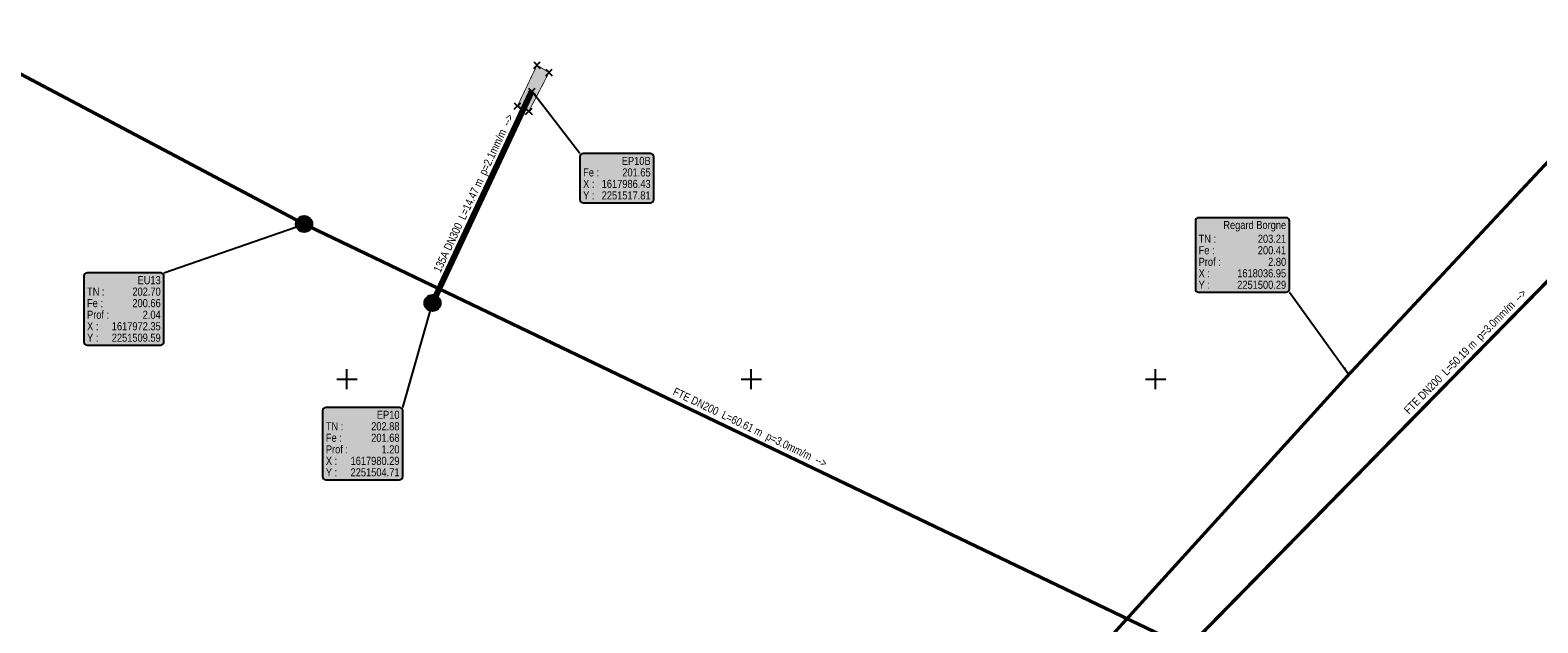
# Model space of a CAD drawing. Header units: metres. Extents: x 1617503 to 1618128, y 2251256 to 2251736.
# Tile 22 of 25: x 1617955 to 1618049, y 2251485 to 2251522. Entities that reach past the tile are written whole.
import ezdxf

# ---------------------------------------------------------------- set-up
doc = ezdxf.new("R2010")
doc.units = ezdxf.units.M
doc.header["$LTSCALE"] = 2
doc.header["$PDMODE"] = 3
doc.header["$PDSIZE"] = 0.2
doc.linetypes.add('CACHE', pattern=[0.375, 0.25, -0.125])
doc.layers.get('0').update_dxf_attribs({"linetype": 'CONTINUOUS'})
for name, color, linetype in [('ASS_EU_REC_GRA_SYM', 42, 'CONTINUOUS'), ('BATI', 251, 'CONTINUOUS'), ('Cadre_Croix', 7, 'CONTINUOUS'), ('EP 3_Canalisations', 3, 'CONTINUOUS'), ('EP 3_Canalisations_Habillage', 3, 'CONTINUOUS'), ('EP 3_Regards', 3, 'CONTINUOUS'), ('EP 3_Regards_Habillage', 3, 'CONTINUOUS'), ('EU 1_Canalisations', 42, 'CONTINUOUS'), ('EU 1_Canalisations_Habillage', 42, 'CONTINUOUS'), ('EU 1_Regards', 42, 'CONTINUOUS'), ('EU 1_Regards_Habillage', 42, 'CONTINUOUS'), ('EU 2_Canalisations', 36, 'CACHE'), ('EU 2_Regards_Habillage', 36, 'CONTINUOUS'), ('TOPOJIS', 7, 'CONTINUOUS')]:
    doc.layers.add(name, color=color, linetype=linetype)
doc.styles.add('ArialNarrow', font='ARIALN.TTF')

# ---------------------------------------------------------------- blocks, each defined once
blk = doc.blocks.new('TCPOINT')
at = {"color": 0}
blk.add_point((0, 0), dxfattribs=at)
blk = doc.blocks.new('ATSE120')
at = {"const_width": 0.025, "flags": 128}
blk.add_lwpolyline([(-0.3125, 0, 1), (0.3125, 0, 1)], format="xyb", close=True, dxfattribs=at)
blk.add_circle((0, 0), 0.5)
blk = doc.blocks.new('vrd_reg_1000')
at = {"linetype": 'ByBlock', "lineweight": -2}
h = blk.add_hatch(color=253, dxfattribs=at)
edge = h.paths.add_edge_path()
edge.add_arc((0, 0), 0.5, 0, 360)
h = blk.add_hatch(color=0, dxfattribs=at)
edge = h.paths.add_edge_path()
edge.add_arc((0, 0), 0.417, 0, 360)
edge = h.paths.add_edge_path(flags=17)
edge.add_arc((0, 0), 0.0833, 0, 360)
for radius in [0.5, 0.417, 0.0833]:
    blk.add_circle((0, 0), radius)

msp = doc.modelspace()

# ---------------------------------------------------------------- hatches: boundary and pattern name
at = {"layer": 'BATI'}
h = msp.add_hatch(color=9, dxfattribs=at)
h.dxf.hatch_style = 1
h.paths.add_polyline_path([(1617987.493, 2251518.974), (1617986.747, 2251519.422), (1617985.545, 2251516.9), (1617986.242, 2251516.565)])
at = {"layer": 'EP 3_Regards_Habillage'}
for points in [[(1617986.67, 2251517.367), (1617986.427, 2251517.811), (1617986.795, 2251517.463)], [(1617980.074, 2251504.247), (1617980.287, 2251504.706), (1617980.226, 2251504.203)]]:
    msp.add_hatch(color=3, dxfattribs=at).paths.add_polyline_path(points)
at = {"layer": 'EP 3_Regards_Habillage', "true_color": 0xffffff}
for points in [[(1617989.403, 2251513.753), (1617989.403, 2251511.11, 0.414214), (1617989.603, 2251510.91), (1617993.776, 2251510.91, 0.414214), (1617993.976, 2251511.11), (1617993.976, 2251513.753, 0.414214), (1617993.776, 2251513.953), (1617989.603, 2251513.953, 0.414214)], [(1617973.494, 2251498.046), (1617973.494, 2251493.976, 0.414214), (1617973.694, 2251493.776), (1617978.249, 2251493.776, 0.414214), (1617978.449, 2251493.976), (1617978.449, 2251498.046, 0.414214), (1617978.249, 2251498.246), (1617973.694, 2251498.246, 0.414214)]]:
    msp.add_hatch(color=7, dxfattribs=at).paths.add_polyline_path(points)
at = {"layer": 'EU 1_Regards_Habillage'}
msp.add_hatch(color=42, dxfattribs=at).paths.add_polyline_path([(1617971.85, 2251509.504), (1617972.348, 2251509.594), (1617971.902, 2251509.355)])
at = {"layer": 'EU 1_Regards_Habillage', "true_color": 0xffffff}
msp.add_hatch(color=7, dxfattribs=at).paths.add_polyline_path([(1617958.729, 2251506.375), (1617958.729, 2251502.305, 0.414214), (1617958.929, 2251502.105), (1617963.483, 2251502.105, 0.414214), (1617963.683, 2251502.305), (1617963.683, 2251506.375, 0.414214), (1617963.483, 2251506.575), (1617958.929, 2251506.575, 0.414214)])
at = {"layer": 'EU 2_Regards_Habillage', "true_color": 0xffffff}
msp.add_hatch(color=7, dxfattribs=at).paths.add_polyline_path([(1618027.459, 2251509.785), (1618027.459, 2251505.578, 0.414214), (1618027.659, 2251505.378), (1618033.072, 2251505.378, 0.414214), (1618033.272, 2251505.578), (1618033.272, 2251509.785, 0.414214), (1618033.072, 2251509.985), (1618027.659, 2251509.985, 0.414214)])
at = {"layer": 'EU 2_Regards_Habillage'}
msp.add_hatch(color=36, dxfattribs=at).paths.add_polyline_path([(1618036.724, 2251500.745), (1618036.954, 2251500.294), (1618036.596, 2251500.653)])

# ---------------------------------------------------------------- linework, layer by layer
at = {"layer": 'BATI', "const_width": 0.05, "flags": 128}
msp.add_lwpolyline([(1617987.493, 2251518.974), (1617986.747, 2251519.422), (1617985.545, 2251516.9), (1617986.242, 2251516.565)], close=True, dxfattribs=at)
at = {"layer": 'Cadre_Croix'}
for p, q in [((1617974.375, 2251500), (1617975.625, 2251500)), ((1617975, 2251499.375), (1617975, 2251500.625)), ((1617999.375, 2251500), (1618000.625, 2251500)), ((1618000, 2251499.375), (1618000, 2251500.625)), ((1618024.375, 2251500), (1618025.625, 2251500)), ((1618025, 2251499.375), (1618025, 2251500.625))]:
    msp.add_line(p, q, dxfattribs=at)
at = {"layer": 'EP 3_Canalisations', "flags": 128}
msp.add_lwpolyline([(1617980.287, 2251504.706, 0.374, 0.374, 0), (1617986.427, 2251517.811, 0, 0, 0)], format="xyseb", dxfattribs=at)
at = {"layer": 'EP 3_Regards_Habillage', "color": 3, "lineweight": 25}
for points in [[(1617989.403, 2251513.953), (1617986.427, 2251517.811)], [(1617978.449, 2251498.246), (1617980.287, 2251504.706)]]:
    msp.add_lwpolyline(points, dxfattribs=at)
for points in [[(1617989.403, 2251513.753), (1617989.403, 2251511.11, 0.414214), (1617989.603, 2251510.91), (1617993.776, 2251510.91, 0.414214), (1617993.976, 2251511.11), (1617993.976, 2251513.753, 0.414214), (1617993.776, 2251513.953), (1617989.603, 2251513.953, 0.414214), (1617989.403, 2251513.753)], [(1617973.494, 2251498.046), (1617973.494, 2251493.976, 0.414214), (1617973.694, 2251493.776), (1617978.249, 2251493.776, 0.414214), (1617978.449, 2251493.976), (1617978.449, 2251498.046, 0.414214), (1617978.249, 2251498.246), (1617973.694, 2251498.246, 0.414214), (1617973.494, 2251498.046)]]:
    msp.add_lwpolyline(points, format="xyb", dxfattribs=at)
at = {"layer": 'EU 1_Canalisations', "flags": 128}
msp.add_lwpolyline([(1617870.709, 2251566.482, 0.211, 0.211, 0), (1617922.295, 2251536.096, 0.211, 0.211, 0), (1617972.348, 2251509.594, 0.211, 0.211, 0), (1618026.99, 2251483.378, 0.211, 0.211, 0), (1618062.13, 2251519.218, 0.211, 0.211, 0), (1618099.66, 2251557.737, 0.211, 0.211, 0), (1618098.898, 2251562.403, 0, 0, 0)], format="xyseb", dxfattribs=at)
at = {"layer": 'EU 1_Regards_Habillage', "color": 42, "lineweight": 25}
msp.add_lwpolyline([(1617963.683, 2251506.575), (1617972.348, 2251509.594)], dxfattribs=at)
msp.add_lwpolyline([(1617958.729, 2251506.375), (1617958.729, 2251502.305, 0.414214), (1617958.929, 2251502.105), (1617963.483, 2251502.105, 0.414214), (1617963.683, 2251502.305), (1617963.683, 2251506.375, 0.414214), (1617963.483, 2251506.575), (1617958.929, 2251506.575, 0.414214), (1617958.729, 2251506.375)], format="xyb", dxfattribs=at)
at = {"layer": 'EU 2_Canalisations', "const_width": 0.2, "flags": 128}
msp.add_lwpolyline([(1617818.7, 2251267.663), (1617852.207, 2251304.329), (1617882.925, 2251336.889), (1617913.664, 2251369.127), (1617944.952, 2251401.717), (1617976.022, 2251434.323), (1618006.853, 2251467.121), (1618018.085, 2251479.509), (1618036.954, 2251500.294), (1618067.543, 2251533.008), (1618098.898, 2251562.403), (1618097.059, 2251567.466)], dxfattribs=at)
at = {"layer": 'EU 2_Regards_Habillage', "color": 36, "lineweight": 25}
msp.add_lwpolyline([(1618027.459, 2251509.785), (1618027.459, 2251505.578, 0.414214), (1618027.659, 2251505.378), (1618033.072, 2251505.378, 0.414214), (1618033.272, 2251505.578), (1618033.272, 2251509.785, 0.414214), (1618033.072, 2251509.985), (1618027.659, 2251509.985, 0.414214), (1618027.459, 2251509.785)], format="xyb", dxfattribs=at)
msp.add_lwpolyline([(1618033.272, 2251505.378), (1618036.954, 2251500.294)], dxfattribs=at)

# ---------------------------------------------------------------- block references
at = {"layer": 'ASS_EU_REC_GRA_SYM'}
msp.add_blockref('ATSE120', (1617972.348, 2251509.594, 202.704), dxfattribs=at)
at = {"layer": 'EP 3_Regards'}
msp.add_blockref('vrd_reg_1000', (1617980.287, 2251504.706, 202.878), dxfattribs=at)
at = {"layer": 'EU 1_Regards'}
msp.add_blockref('vrd_reg_1000', (1617972.348, 2251509.594, 202.704), dxfattribs=at)
at = {"layer": 'TOPOJIS'}
for p in [(1617986.747, 2251519.422, 201.416), (1617987.493, 2251518.974, 201.372), (1617986.427, 2251517.811, 201.653), (1617985.545, 2251516.9, 202.06), (1617986.242, 2251516.565, 202.039), (1617972.348, 2251509.594, 202.704), (1617980.287, 2251504.706, 202.878)]:
    msp.add_blockref('TCPOINT', p, dxfattribs=at)

# ---------------------------------------------------------------- texts
at = {"layer": 'EP 3_Canalisations_Habillage', "color": 3, "style": 'ArialNarrow'}
for s, p in [('p=2.1mm/m', (1617983.594, 2251512.564, 0.01)), ('-->', (1617985.019, 2251515.605, 0.01)), ('L=14.47 m', (1617982.304, 2251509.809, 0.01)), ('135A DN300', (1617980.777, 2251506.551, 0.01))]:
    msp.add_text(s, height=0.5, rotation=64.89581, dxfattribs=at).set_placement(p)
at = {"layer": 'EP 3_Regards_Habillage', "color": 3, "style": 'ArialNarrow'}
for s, p in [('Fe : ', (1617989.603, 2251512.54, 0.01)), ('201.65', (1617992.024, 2251512.54, 0.01)), ('EP10B', (1617991.993, 2251513.251, 0.01)), ('X :', (1617989.603, 2251511.829, 0.01)), ('1617986.43', (1617990.75, 2251511.829, 0.01)), ('Y :', (1617989.603, 2251511.119, 0.01)), ('2251517.81', (1617990.75, 2251511.119, 0.01)), ('EP10', (1617976.848, 2251497.544, 0.01)), ('TN : ', (1617973.694, 2251496.833, 0.01)), ('202.88', (1617976.497, 2251496.833, 0.01)), ('Fe : ', (1617973.694, 2251496.123, 0.01)), ('201.68', (1617976.497, 2251496.123, 0.01)), ('Prof : ', (1617973.694, 2251495.406, 0.01)), ('1.20', (1617977.134, 2251495.406, 0.01)), ('Y :', (1617973.694, 2251493.985, 0.01)), ('X :', (1617973.694, 2251494.695, 0.01)), ('2251504.71', (1617975.223, 2251493.985, 0.01)), ('1617980.29', (1617975.223, 2251494.695, 0.01))]:
    msp.add_text(s, height=0.5, dxfattribs=at).set_placement(p)
at = {"layer": 'EU 1_Canalisations_Habillage', "color": 42, "style": 'ArialNarrow'}
for s, rotation, p in [('-->', 45.56503, (1618047.478, 2251504.758, 0.01)), ('p=3.0mm/m', 45.56503, (1618045.126, 2251502.36, 0.01)), ('L=50.19 m', 45.56503, (1618042.997, 2251500.188, 0.01)), ('FTE DN200', 45.56503, (1618040.657, 2251497.801, 0.01)), ('FTE DN200', 334.36936, (1617995.101, 2251499.053, 0.01)), ('L=60.61 m', 334.36936, (1617998.114, 2251497.608, 0.01)), ('p=3.0mm/m', 334.36936, (1618000.856, 2251496.292, 0.01)), ('-->', 334.36936, (1618003.885, 2251494.839, 0.01))]:
    msp.add_text(s, height=0.5, rotation=rotation, dxfattribs=at).set_placement(p)
at = {"layer": 'EU 1_Regards_Habillage', "color": 42, "style": 'ArialNarrow'}
for s, p in [('TN : ', (1617958.929, 2251505.163, 0.01)), ('202.70', (1617961.731, 2251505.163, 0.01)), ('EU13', (1617962.051, 2251505.873, 0.01)), ('Fe : ', (1617958.929, 2251504.452, 0.01)), ('200.66', (1617961.731, 2251504.452, 0.01)), ('Prof : ', (1617958.929, 2251503.735, 0.01)), ('2.04', (1617962.368, 2251503.735, 0.01)), ('Y :', (1617958.929, 2251502.314, 0.01)), ('X :', (1617958.929, 2251503.024, 0.01)), ('2251509.59', (1617960.457, 2251502.314, 0.01)), ('1617972.35', (1617960.457, 2251503.024, 0.01))]:
    msp.add_text(s, height=0.5, dxfattribs=at).set_placement(p)
at = {"layer": 'EU 2_Regards_Habillage', "color": 36, "style": 'ArialNarrow'}
for s, p in [('Regard Borgne', (1618029.187, 2251509.285, 0.01)), ('TN : ', (1618027.659, 2251508.436, 0.01)), ('203.21', (1618031.319, 2251508.436, 0.01)), ('Fe : ', (1618027.659, 2251507.725, 0.01)), ('Prof : ', (1618027.659, 2251507.008, 0.01)), ('200.41', (1618031.319, 2251507.725, 0.01)), ('2.80', (1618031.957, 2251507.008, 0.01)), ('X :', (1618027.659, 2251506.298, 0.01)), ('1618036.95', (1618030.045, 2251506.298, 0.01)), ('Y :', (1618027.659, 2251505.587, 0.01)), ('2251500.29', (1618030.045, 2251505.587, 0.01))]:
    msp.add_text(s, height=0.5, dxfattribs=at).set_placement(p)

doc.saveas('drawing.dxf')
